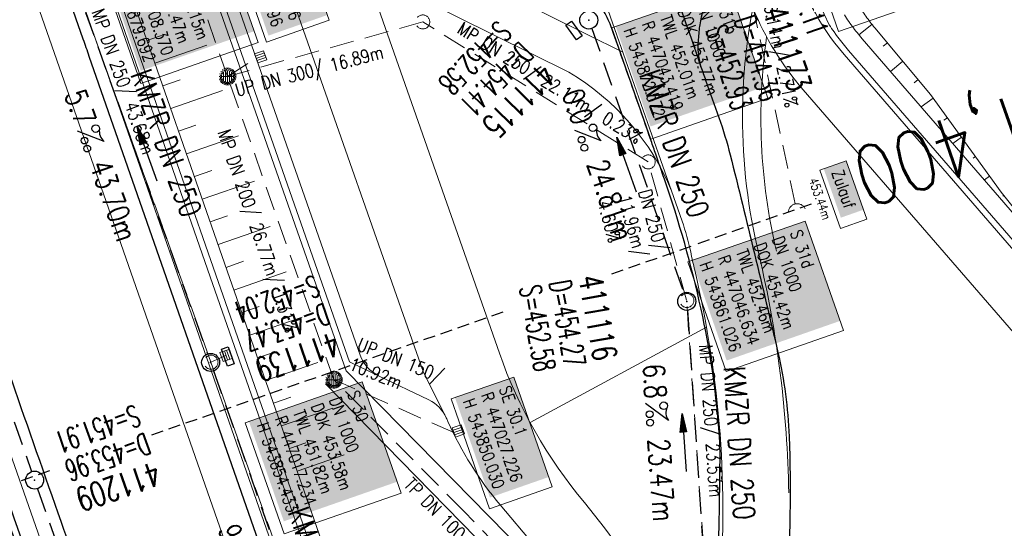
# Model space of a CAD drawing. Extents: x 232973 to 447511, y -373687 to 444035.
# Tile 33 of 40: x 446991 to 447073, y 443842 to 443884. Entities that reach past the tile are written whole.
import ezdxf
from ezdxf.enums import TextEntityAlignment as Align

# ---------------------------------------------------------------- set-up
doc = ezdxf.new("R2010")
doc.units = 0
doc.header["$LTSCALE"] = 2
doc.header["$MEASUREMENT"] = 0
for name, pattern in [('AUSGEZOGEN', [0]), ('GESTRICH-X2', [1.5, 1, -0.5]), ('GESTRICHELT', [0.75, 0.5, -0.25])]:
    doc.linetypes.add(name, pattern=pattern)
doc.layers.get('0').update_dxf_attribs({"linetype": 'AUSGEZOGEN'})
for name, color, linetype in [('200_ACHSEN', 7, 'CONTINUOUS'), ('Beschriftung', 7, 'CONTINUOUS'), ('FBR', 8, 'CONTINUOUS'), ('HEKTOM', 250, 'GESTRICHELT'), ('Hintergrund', 7, 'CONTINUOUS'), ('Hintergrundplan', 7, 'CONTINUOUS'), ('KANAL', 7, 'GESTRICH-X2'), ('PFEIL', 7, 'CONTINUOUS'), ('SCHACHTNR', 6, 'CONTINUOUS'), ('SCHLITZRINNE', 8, 'AUSGEZOGEN'), ('SCHSYMBOL', 7, 'AUSGEZOGEN'), ('STRASSE', 8, 'CONTINUOUS'), ('TEXTO', 4, 'CONTINUOUS'), ('TEXTU', 4, 'CONTINUOUS')]:
    doc.layers.add(name, color=color, linetype=linetype)
doc.styles.add('14059', font='txt_____.ttf', dxfattribs={"width": 0.8, "height": 1})
doc.styles.add('900', font='txt_____.ttf', dxfattribs={"width": 0.8, "height": 1})
doc.styles.add('905', font='txt_____.ttf', dxfattribs={"width": 0.8, "height": 1})
doc.styles.add('ROMANS', font='romans.shx', dxfattribs={"width": 0.8})

# ---------------------------------------------------------------- blocks, each defined once
blk = doc.blocks.new('GST')
at = {"color": 0}
blk.add_circle((0, 0), 0.75, dxfattribs=at)
blk.add_point((0, 0), dxfattribs=at)
blk = doc.blocks.new('13')
blk.add_lwpolyline([(0.755, 1.218), (-0.748, 1.218), (-0.748, 1.801), (0.755, 1.801)], close=True)
at = {"rotation": 180}
blk.add_blockref('GST', (0, 0), dxfattribs=at)
blk = doc.blocks.new('PROM')
blk.add_line((1.566, 1.817), (0.019, 0.015))
for centre, radius in [((0.317, 1.51), 0.317), ((0.943, 0.291), 0.283), ((1.645, 0.287), 0.283)]:
    blk.add_circle(centre, radius)
blk.add_arc((0.992, 2.682), 1.033, 239.14139, 303.35492)
blk = doc.blocks.new('PFEIL2')
at = {"color": 0}
for p, q in [((0.88, 0.002), (-2.401, -0.012)), ((0.881, -0.271), (0.879, 0.276)), ((0.879, 0.276), (2.429, 0.009)), ((0.911, 0.27), (0.879, 0.265)), ((0.965, 0.261), (0.879, 0.246)), ((1.019, 0.252), (0.879, 0.228)), ((1.073, 0.242), (0.879, 0.209)), ((1.127, 0.233), (0.879, 0.191)), ((1.181, 0.224), (0.879, 0.172)), ((1.235, 0.214), (0.879, 0.154)), ((1.289, 0.205), (0.879, 0.135)), ((1.343, 0.196), (0.879, 0.117)), ((1.397, 0.187), (0.879, 0.098)), ((1.451, 0.177), (0.879, 0.08)), ((1.505, 0.168), (0.879, 0.061)), ((1.559, 0.159), (0.88, 0.043)), ((1.613, 0.149), (0.88, 0.024)), ((1.668, 0.14), (0.88, 0.006)), ((1.722, 0.131), (0.88, -0.013)), ((1.776, 0.121), (0.88, -0.031)), ((1.83, 0.112), (0.88, -0.05)), ((1.884, 0.103), (0.88, -0.068)), ((1.938, 0.094), (0.88, -0.087)), ((1.992, 0.084), (0.88, -0.105)), ((2.046, 0.075), (0.88, -0.124)), ((2.1, 0.066), (0.88, -0.142)), ((2.154, 0.056), (0.88, -0.161)), ((2.208, 0.047), (0.88, -0.179)), ((2.262, 0.038), (0.881, -0.198)), ((2.316, 0.029), (0.881, -0.216)), ((2.37, 0.019), (0.881, -0.235)), ((2.424, 0.01), (0.881, -0.253)), ((2.429, 0.009), (0.881, -0.271))]:
    blk.add_line(p, q, dxfattribs=at)
blk = doc.blocks.new('17')
blk.add_lwpolyline([(-0.755, -1.218), (0.748, -1.218), (0.748, -1.801), (-0.755, -1.801)], close=True)
blk.add_blockref('GST', (0, 0))
blk = doc.blocks.new('10')
blk.add_blockref('GST', (0, 0))
blk = doc.blocks.new('SK-quadrat Rand')
at = {"color": 18, "lineweight": 5, "true_color": 0x000000}
for p, q in [((-0.4, 0.8), (-0.4, 0)), ((-0.4, 0.8), (0.4, 0.8)), ((-0.4, 0), (0.4, 0)), ((-0.2, 0.8), (-0.2, 0)), ((0, 0.8), (0, 0)), ((0.2, 0.8), (0.2, 0)), ((0.4, 0.8), (0.4, 0))]:
    blk.add_line(p, q, dxfattribs=at)
blk = doc.blocks.new('Muldenschacht')
at = {"color": 18, "lineweight": 5, "true_color": 0x000000}
for p, q in [((-0.599087, 0.002979), (-0.699187, 0.002979)), ((-0.569691, 0.188574), (-0.664892, 0.219507)), ((-0.492399, 0.083917), (-0.591181, 0.100105)), ((-0.484382, 0.356002), (-0.565365, 0.41484)), ((-0.444073, 0.230912), (-0.53319, 0.276499)), ((0.502013, 0.002979), (-0.498987, 0.002979)), ((0.474843, 0.165641), (-0.471817, 0.165641)), ((-0.350626, 0.358645), (-0.421053, 0.429778)), ((-0.351511, 0.488874), (-0.410348, 0.569857)), ((0.38186, 0.328304), (-0.378834, 0.328304)), ((-0.228204, 0.447647), (-0.274147, 0.536581)), ((-0.215015, 0.669384), (-0.184082, 0.574183)), ((-0.096655, 0.595502), (-0.080293, 0.496748)), ((0.001562, 0.503479), (0.001464, -0.497521)), ((0.001513, 0.703679), (0.001513, 0.603579)), ((0.093794, 0.596447), (0.078414, 0.497536)), ((0.218041, 0.669384), (0.187109, 0.574183)), ((0.271415, 0.539517), (0.226431, 0.450094)), ((0.413374, 0.569857), (0.354537, 0.488874)), ((0.425748, 0.42812), (0.355042, 0.357263)), ((0.447803, 0.22953), (0.537061, 0.27484)), ((0.568391, 0.41484), (0.487409, 0.356002)), ((0.4959, 0.080963), (0.594778, 0.096559)), ((0.572718, 0.188574), (0.667918, 0.219507)), ((0.602083, 0.008988), (0.702178, 0.00999)), ((-0.569691, -0.182617), (-0.664892, -0.21355)), ((-0.493148, -0.073251), (-0.59208, -0.088497)), ((-0.484382, -0.350045), (-0.565365, -0.408882)), ((-0.445326, -0.222488), (-0.534694, -0.267581)), ((0.474843, -0.159684), (-0.471817, -0.159684)), ((-0.352742, -0.35058), (-0.423593, -0.421292)), ((-0.351511, -0.482917), (-0.410348, -0.5639)), ((0.38186, -0.322346), (-0.378834, -0.322346)), ((-0.228006, -0.441793), (-0.273909, -0.530747)), ((-0.184082, -0.568226), (-0.215015, -0.663427)), ((-0.079489, -0.490923), (-0.095689, -0.589704)), ((0.001513, -0.597621), (0.001513, -0.697721)), ((0.079714, -0.491374), (0.095355, -0.590245)), ((0.187109, -0.568226), (0.218041, -0.663427)), ((0.271696, -0.533418), (0.226665, -0.444019)), ((0.354537, -0.482917), (0.413374, -0.5639)), ((0.426841, -0.421069), (0.355953, -0.350395)), ((0.446654, -0.225822), (0.535682, -0.271583)), ((0.487409, -0.350045), (0.568391, -0.408882)), ((0.496174, -0.073247), (0.595107, -0.088493)), ((0.572718, -0.182617), (0.667918, -0.21355))]:
    blk.add_line(p, q, dxfattribs=at)
for radius in [0.7007, 0.6006, 0.5005]:
    blk.add_circle((0.001513, 0.002979), radius, dxfattribs=at)
blk = doc.blocks.new('Schacht')
at = {"color": 18, "lineweight": 5, "true_color": 0x000000}
blk.add_circle((0, 0), 0.779, dxfattribs=at)
blk = doc.blocks.new('Ein-_Auslauf')
at = {"color": 18, "lineweight": 5, "true_color": 0x000000}
blk.add_lwpolyline([(-0.700676, -0.583948, -0.816874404), (0.724419, -0.589597)], format="xyb", dxfattribs=at)
blk = doc.blocks.new('SK-quadrat Mitte')
at = {"color": 18, "lineweight": 5, "true_color": 0x000000}
for p, q in [((-0.4, 0.4), (-0.4, -0.4)), ((-0.4, 0.4), (0.4, 0.4)), ((-0.2, 0.4), (-0.2, -0.4)), ((0, 0.4), (0, -0.4)), ((0.2, 0.4), (0.2, -0.4)), ((0.4, 0.4), (0.4, -0.4)), ((-0.4, -0.4), (0.4, -0.4))]:
    blk.add_line(p, q, dxfattribs=at)

msp = doc.modelspace()

# ---------------------------------------------------------------- linework, layer by layer
at = {"layer": '200_ACHSEN', "color": 8, "lineweight": 5, "true_color": 0x7f7f7f}
msp.add_lwpolyline([(446947.99, 443969.045), (446962.927, 443926.376), (447048.537, 443681.827)], dxfattribs=at)
msp.add_lwpolyline([(446947.99, 443969.045), (446962.927, 443926.376), (447048.537, 443681.827)], dxfattribs=at)
at = {"layer": 'Beschriftung', "color": 18, "lineweight": 5, "true_color": 0x000000}
for points in [[(447065.787, 443896.119), (447069.025, 443886.852), (447059.27, 443883.444), (447056.032, 443892.712)], [(447013.788, 443893.134), (447016.85, 443884.368), (447011.627, 443882.543), (447008.565, 443891.309)], [(447007.687, 443891.783), (447010.925, 443882.515), (447001.169, 443879.108), (446997.932, 443888.375)], [(447050.148, 443887.151), (447053.385, 443877.883), (447043.63, 443874.476), (447040.393, 443883.743)], [(447059.916, 443872.671), (447061.625, 443867.807), (447059.423, 443867.033), (447057.715, 443871.898)], [(447056.482, 443867.649), (447059.672, 443858.515), (447049.917, 443855.107), (447046.727, 443864.241)], [(447019.601, 443854.256), (447022.839, 443844.989), (447013.084, 443841.581), (447009.846, 443850.849)], [(447032.234, 443854.652), (447035.427, 443845.509), (447030.203, 443843.685), (447027.01, 443852.827)]]:
    msp.add_lwpolyline(points, close=True, dxfattribs=at)
at = {"layer": 'FBR'}
for points in [[(446964.221, 443974.725, 0.000003), (446967.365, 443965.643, 0.00002), (446968.622, 443962.013, 0.001124), (446976.568, 443939.234, -0.000431), (446996.335, 443882.82)], [(447044.625, 443889.665, 0.000338), (447047.811, 443880.499, 0.001539), (447048.2, 443879.394, -0.000545), (447049.304, 443876.275, -0.023323), (447050.243, 443873.158, -0.004484), (447054.215, 443856.708, -0.047748), (447055.15, 443849.699, -0.025986), (447054.957, 443836.728)], [(447045.609, 443803.405, 0.011594), (447047.758, 443817.882, 0.018538), (447048.554, 443827.003, 0.018351), (447049.385, 443847.234, 0.028572), (447049.306, 443850.405, 0.033395), (447047.823, 443860.294, 0.029605), (447044.762, 443871.147, 0.000058), (447044.039, 443873.228, 0.000111), (447043.661, 443874.317, 0.00065), (447041.176, 443881.432, 0.001872), (447040.301, 443883.897, 0.056151), (447039.637, 443885.247, 0.027107), (447037.823, 443887.77, 0.009804), (447037.126, 443888.602, 0.039357)], [(446996.335, 443882.82, -0.000011), (446996.834, 443881.391), (447012.742, 443835.838, 0.000388), (447024.088, 443803.43, 0.00025), (447041.743, 443753.205)], [(446981.167, 443880.67, -0.000036), (446985.547, 443868.172, -0.00001), (446990.142, 443855.056, -0.000011), (446994.25, 443843.328, -0.000533), (447001.752, 443821.837, 0.000455), (447010.521, 443796.702, 0.000701), (447018.513, 443773.963, -0.000624), (447027.494, 443748.425, -0.000234), (447028.928, 443744.324, 0.000022), (447043.87, 443701.542, 0.000434), (447045.613, 443696.566, 0.000135), (447051.241, 443680.557)]]:
    msp.add_lwpolyline(points, format="xyb", dxfattribs=at)
at = {"layer": 'HEKTOM'}
for p, q in [((447056.985, 443869.059), (447047.556, 443865.757)), ((447040.383, 443863.246), (447047.373, 443865.693)), ((447002.079, 443849.834), (447031.437, 443860.113)), ((446991.219, 443846.031), (446993.566, 443846.853))]:
    msp.add_line(p, q, dxfattribs=at)
at = {"layer": 'Hintergrund', "color": 254, "lineweight": 15, "true_color": 0xcccccc}
for p, q in [((447045.348, 443870.165), (447006.636, 443980.671)), ((447018.376, 443893.104), (447041.302, 443881.713)), ((447036.817, 443880.034), (447019.863, 443888.458)), ((447004.575, 443862.188), (446996.147, 443886.373)), ((447062.053, 443884.031), (447060.958, 443883.166)), ((447001.671, 443882.676), (447003.111, 443883.178)), ((447002.329, 443880.788), (447006.65, 443882.293)), ((447063.332, 443882.494), (447062.984, 443882.203)), ((447064.615, 443880.96), (447063.598, 443880.109)), ((447002.988, 443878.899), (447004.429, 443879.401)), ((447065.898, 443879.426), (447065.568, 443879.149)), ((447003.646, 443877.01), (447007.972, 443878.518)), ((447067.16, 443877.875), (447066.159, 443877.15)), ((447068.333, 443876.255), (447068.046, 443876.047)), ((447004.304, 443875.122), (447005.747, 443875.625)), ((447004.962, 443873.233), (447009.295, 443874.743)), ((447069.505, 443874.635), (447068.787, 443874.115)), ((447070.678, 443873.015), (447070.486, 443872.875)), ((447005.62, 443871.345), (447007.065, 443871.848)), ((447071.851, 443871.394), (447071.415, 443871.079)), ((447006.278, 443869.456), (447010.617, 443870.968)), ((447045.354, 443870.167), (447046.241, 443867.636)), ((447073.037, 443869.784), (447072.938, 443869.706)), ((447006.937, 443867.567), (447008.384, 443868.072)), ((447007.595, 443865.679), (447011.939, 443867.193)), ((447008.253, 443863.79), (447009.702, 443864.295)), ((447008.912, 443861.902), (447013.26, 443863.421)), ((447014.242, 443834.523), (447004.575, 443862.188)), ((447009.572, 443860.014), (447011.022, 443860.521)), ((447010.232, 443858.126), (447014.582, 443859.646)), ((447010.892, 443856.238), (447012.342, 443856.745)), ((447011.551, 443854.35), (447015.904, 443855.871)), ((447012.211, 443852.462), (447013.662, 443852.969)), ((447012.871, 443850.574), (447017.148, 443852.068)), ((447013.53, 443848.686), (447014.906, 443849.166)), ((447014.19, 443846.798), (447018.088, 443848.16))]:
    msp.add_line(p, q, dxfattribs=at)
for points in [[(447055.121, 443845.014, 0.05367), (447052.643, 443864.807, -0.120248), (447052.678, 443887.932), (447057.814, 443909.392, 0.144021), (447056.948, 443926.303), (447035.851, 443986.511)], [(447086.903, 443843.472, 0.118379), (447078.312, 443860.058), (447059.723, 443881.529, -0.24167), (447055.393, 443899.275)], [(447058.492, 443883.995, -0.166149), (447056.366, 443899.042)], [(447049.329, 443836.07), (447048.775, 443828.943), (447048.401, 443825.471, 0.097186), (447038.095, 443844.198, -0.09023), (447031.019, 443856.645), (447019.862, 443888.457)], [(447082.534, 443842.392, 0.118379), (447074.91, 443857.113), (447056.321, 443878.583, -0.082189), (447052.142, 443885.406)], [(447054.09, 443865.148, -0.092502), (447053.273, 443883.003)], [(447045.354, 443870.167, 0.163866), (447036.817, 443880.034)], [(447046.952, 443865.07, 0.033334), (447046.241, 443867.636)], [(447049.329, 443836.07, 0.079036), (447047.29, 443863.543, -0.007043), (447046.952, 443865.07)], [(447043.822, 443797.06), (447044.356, 443804.39, 0.198153), (447033.109, 443840.028), (447018.27, 443855.165)], [(447041.819, 443798.267), (447042.363, 443804.562, 0.197723), (447031.625, 443838.684), (447016.532, 443854.079)]]:
    msp.add_lwpolyline(points, format="xyb", dxfattribs=at)
for points in [[(446975.068, 443978.522), (447018.27, 443855.165)], [(446968.928, 443976.373), (446973.711, 443962.629), (446973.982, 443961.776), (446982.906, 443936.238), (446990.521, 443914.506), (446999.923, 443887.693), (447008.352, 443863.504), (447018.018, 443835.842), (447019.061, 443832.866)], [(446967.512, 443975.877), (446972.287, 443962.155), (446972.559, 443961.301), (446981.49, 443935.744), (446989.105, 443914.01), (446998.507, 443887.198), (447006.936, 443863.011), (447016.602, 443835.347), (447017.645, 443832.37)], [(446967.984, 443976.042), (446972.762, 443962.313), (446973.033, 443961.46), (446981.962, 443935.909), (446989.577, 443914.176), (446998.979, 443887.363), (447007.408, 443863.175), (447017.074, 443835.512), (447018.117, 443832.535)], [(446947.99, 443969.045), (446962.927, 443926.376), (447048.537, 443681.827)], [(447079.291, 443861.982), (447072.824, 443870.05), (447066.938, 443878.182), (447062.285, 443883.746), (447062.188, 443883.863), (447062.092, 443883.982), (447061.998, 443884.101), (447061.904, 443884.221), (447061.812, 443884.342), (447061.721, 443884.464), (447061.631, 443884.586), (447061.542, 443884.71), (447061.455, 443884.834), (447061.368, 443884.959), (447061.326, 443885.02), (447061.283, 443885.084), (447061.198, 443885.211), (447061.115, 443885.338), (447061.034, 443885.466), (447060.953, 443885.594)], [(447079.291, 443861.982), (447061.235, 443882.838), (447061.128, 443882.963), (447061.022, 443883.089), (447060.917, 443883.216), (447060.813, 443883.344), (447060.71, 443883.473), (447060.609, 443883.603), (447060.508, 443883.734), (447060.409, 443883.866), (447060.311, 443883.998), (447060.215, 443884.132), (447060.168, 443884.197), (447060.119, 443884.266), (447060.025, 443884.402), (447059.932, 443884.538), (447059.84, 443884.675), (447059.75, 443884.812)], [(447078.141, 443861.02), (447060.101, 443881.856), (447059.985, 443881.991), (447059.87, 443882.128), (447059.756, 443882.266), (447059.644, 443882.404), (447059.532, 443882.544), (447059.423, 443882.685), (447059.314, 443882.827), (447059.206, 443882.969), (447059.1, 443883.113), (447058.996, 443883.258), (447058.945, 443883.329), (447058.892, 443883.404), (447058.79, 443883.55), (447058.689, 443883.698), (447058.59, 443883.846), (447058.492, 443883.995)]]:
    msp.add_lwpolyline(points, dxfattribs=at)
at = {"layer": 'Hintergrundplan', "color": 254, "lineweight": 15, "true_color": 0xcccccc}
for p, q in [((447024.659, 443855.121), (446980.734, 443980.505)), ((447045.348, 443870.165), (447006.636, 443980.671)), ((447018.376, 443893.104), (447041.302, 443881.713)), ((447036.817, 443880.034), (447019.863, 443888.458)), ((446996.147, 443886.373), (447004.575, 443862.188)), ((447062.053, 443884.031), (447060.958, 443883.166)), ((447001.671, 443882.676), (447003.111, 443883.178)), ((447002.329, 443880.788), (447006.65, 443882.293)), ((447063.332, 443882.494), (447062.984, 443882.203)), ((447064.615, 443880.96), (447063.598, 443880.109)), ((447002.988, 443878.899), (447004.429, 443879.401)), ((447065.898, 443879.426), (447065.568, 443879.149)), ((447003.646, 443877.01), (447007.972, 443878.518)), ((447067.16, 443877.875), (447066.159, 443877.15)), ((447068.333, 443876.255), (447068.046, 443876.047)), ((447004.304, 443875.122), (447005.747, 443875.625)), ((447004.962, 443873.233), (447009.295, 443874.743)), ((447069.505, 443874.635), (447068.787, 443874.115)), ((447070.678, 443873.015), (447070.486, 443872.875)), ((447005.62, 443871.345), (447007.065, 443871.848)), ((447071.851, 443871.394), (447071.415, 443871.079)), ((447006.278, 443869.456), (447010.617, 443870.968)), ((447045.354, 443870.167), (447046.241, 443867.636)), ((447073.037, 443869.784), (447072.938, 443869.706)), ((447006.937, 443867.567), (447008.384, 443868.072)), ((447007.595, 443865.679), (447011.939, 443867.193)), ((447008.253, 443863.79), (447009.702, 443864.295)), ((447008.912, 443861.902), (447013.26, 443863.421)), ((447004.575, 443862.188), (447014.242, 443834.523)), ((447009.572, 443860.014), (447011.022, 443860.521)), ((447010.232, 443858.126), (447014.582, 443859.646)), ((447033.571, 443850.867), (447048.266, 443858.801)), ((447010.892, 443856.238), (447012.342, 443856.745)), ((447011.551, 443854.35), (447015.904, 443855.871)), ((447024.659, 443855.121), (447026.595, 443851.255)), ((447012.211, 443852.462), (447013.662, 443852.969)), ((447012.871, 443850.574), (447017.148, 443852.068)), ((447013.53, 443848.686), (447014.906, 443849.166)), ((447014.19, 443846.798), (447018.088, 443848.16))]:
    msp.add_line(p, q, dxfattribs=at)
for points in [[(447055.121, 443845.014, 0.05367), (447052.643, 443864.807, -0.120248), (447052.678, 443887.932), (447057.814, 443909.392, 0.144021), (447056.948, 443926.303), (447035.851, 443986.511)], [(447044.717, 443796.956), (447045.352, 443804.304, 0.198133), (447033.878, 443840.668), (447031.083, 443844.006, -0.068573), (447026.733, 443850.946, -0.001832), (447026.595, 443851.255, 0.178534), (447025.151, 443852.746), (447020.953, 443854.766, -0.198913), (447019.422, 443856.478), (446976.491, 443979.02, -0.187649)], [(447086.903, 443843.472, 0.118379), (447078.312, 443860.058), (447059.723, 443881.529, -0.24167), (447055.393, 443899.275)], [(447058.492, 443883.995, -0.166149), (447056.366, 443899.042)], [(447049.329, 443836.07), (447048.775, 443828.943), (447048.401, 443825.471, 0.097186), (447038.095, 443844.198, -0.09023), (447031.019, 443856.645), (447019.862, 443888.457)], [(447082.534, 443842.392, 0.118379), (447074.91, 443857.113), (447056.321, 443878.583, -0.082189), (447052.142, 443885.406)], [(447054.09, 443865.148, -0.092502), (447053.273, 443883.003)], [(447045.354, 443870.167, 0.163866), (447036.817, 443880.034)], [(447046.952, 443865.07, 0.033334), (447046.241, 443867.636)], [(447049.329, 443836.07, 0.079036), (447047.29, 443863.543, -0.007043), (447046.952, 443865.07)], [(447043.822, 443797.06), (447044.356, 443804.39, 0.198153), (447033.109, 443840.028), (447018.27, 443855.165)]]:
    msp.add_lwpolyline(points, format="xyb", dxfattribs=at)
for points in [[(446975.541, 443978.687), (447018.535, 443855.93), (447020.953, 443854.766)], [(446975.068, 443978.522), (447018.27, 443855.165)], [(446968.928, 443976.373), (446973.711, 443962.629), (446973.982, 443961.776), (446982.906, 443936.238), (446990.521, 443914.506), (446999.923, 443887.693), (447008.352, 443863.504), (447018.018, 443835.842), (447019.061, 443832.866)], [(446967.512, 443975.877), (446972.287, 443962.155), (446972.559, 443961.301), (446981.49, 443935.744), (446989.105, 443914.01), (446998.507, 443887.198), (447006.936, 443863.011), (447016.602, 443835.347), (447017.645, 443832.37)], [(446967.984, 443976.042), (446972.762, 443962.313), (446973.033, 443961.46), (446981.962, 443935.909), (446989.577, 443914.176), (446998.979, 443887.363), (447007.408, 443863.175), (447017.074, 443835.512), (447018.117, 443832.535)], [(446961.731, 443973.854), (446966.475, 443960.221), (446966.748, 443959.363), (446975.708, 443933.723), (446983.325, 443911.985), (446992.725, 443885.177), (447001.152, 443860.995), (447010.82, 443833.327), (447016.282, 443817.738), (447025.305, 443791.942), (447028.374, 443783.312), (447033.853, 443767.586), (447034.748, 443765.123), (447043.811, 443739.165)], [(446947.99, 443969.045), (446962.927, 443926.376), (447048.537, 443681.827)], [(447079.291, 443861.982), (447072.824, 443870.05), (447066.938, 443878.182), (447062.285, 443883.746), (447062.188, 443883.863), (447062.092, 443883.982), (447061.998, 443884.101), (447061.904, 443884.221), (447061.812, 443884.342), (447061.721, 443884.464), (447061.631, 443884.586), (447061.542, 443884.71), (447061.455, 443884.834), (447061.368, 443884.959), (447061.326, 443885.02), (447061.283, 443885.084), (447061.198, 443885.211), (447061.115, 443885.338), (447061.034, 443885.466), (447060.953, 443885.594)], [(447079.291, 443861.982), (447061.235, 443882.838), (447061.128, 443882.963), (447061.022, 443883.089), (447060.917, 443883.216), (447060.813, 443883.344), (447060.71, 443883.473), (447060.609, 443883.603), (447060.508, 443883.734), (447060.409, 443883.866), (447060.311, 443883.998), (447060.215, 443884.132), (447060.168, 443884.197), (447060.119, 443884.266), (447060.025, 443884.402), (447059.932, 443884.538), (447059.84, 443884.675), (447059.75, 443884.812)], [(447078.141, 443861.02), (447060.101, 443881.856), (447059.985, 443881.991), (447059.87, 443882.128), (447059.756, 443882.266), (447059.644, 443882.404), (447059.532, 443882.544), (447059.423, 443882.685), (447059.314, 443882.827), (447059.206, 443882.969), (447059.1, 443883.113), (447058.996, 443883.258), (447058.945, 443883.329), (447058.892, 443883.404), (447058.79, 443883.55), (447058.689, 443883.698), (447058.59, 443883.846), (447058.492, 443883.995)]]:
    msp.add_lwpolyline(points, dxfattribs=at)
at = {"layer": 'Hintergrundplan', "color": 92, "lineweight": 5, "true_color": 0x00b400}
msp.add_lwpolyline([(447041.819, 443798.267), (447042.363, 443804.562, 0.197723), (447031.625, 443838.684), (447016.532, 443854.079)], format="xyb", dxfattribs=at)
at = {"layer": 'KANAL', "color": 92, "lineweight": 5, "true_color": 0x00b400}
for p, q in [((447008.37, 443879.692, 453.154), (446995.774, 443916.017, 452.827)), ((447055.661, 443869.079, 453.443), (447048.102, 443904.423)), ((447007, 443855.888, 453.477), (446992.296, 443897.022, 453.283)), ((447024.638, 443884.23), (447008.37, 443879.692, 453.154)), ((447043.419, 443872.572, 453.751), (447024.638, 443884.23)), ((447008.37, 443879.692, 453.154), (447010.756, 443881.196, 453.341)), ((447046.612, 443861.05, 454.423), (447043.419, 443872.572, 453.751)), ((447048.212, 443837.572, 454.463), (447046.612, 443861.05, 454.423)), ((447020.352, 443818.096, 453.73), (447007, 443855.888, 453.477)), ((447028.049, 443843.482), (447017.233, 443854.433)), ((447033.084, 443838.261), (447028.049, 443843.482))]:
    msp.add_line(p, q, dxfattribs=at)
at = {"layer": 'KANAL'}
for p, q in [((447038.719, 443883.688), (447046.375, 443861.656)), ((447046.688, 443860.219), (447048.125, 443838.281)), ((447007.219, 443855.156), (447019.969, 443818.781)), ((446992.563, 443845.344), (447008.719, 443799.219))]:
    msp.add_line(p, q, dxfattribs=at)
at = {"layer": 'KANAL', "color": 92, "lineweight": 15, "true_color": 0x00b400}
msp.add_line((447007, 443855.888, 453.477), (447008.246, 443856.449, 453.258), dxfattribs=at)
at = {"layer": 'KANAL', "flags": 128}
for points in [[(446992.52, 443896.314), (447006.718, 443856.575)], [(446976.588, 443890.506), (446992.063, 443846.771)]]:
    msp.add_lwpolyline(points, dxfattribs=at)
at = {"layer": 'KANAL', "color": 92, "lineweight": 5, "true_color": 0x00b400}
msp.add_polyline3d([(447027.226, 443850.03, 454.031), (447017.233, 443854.433, 453.58), (447008.37, 443879.692, 453.154)], dxfattribs=at)
at = {"layer": 'SCHLITZRINNE'}
for points in [[(446946.636, 443968.571, 0.000016), (446947.849, 443965.085, 0.000199), (446950.544, 443957.352, 0.000027), (446955.553, 443942.997, 0.000044), (446958.667, 443934.078, 0.000101), (446962.051, 443924.393, 0.000084), (446966.153, 443912.669, 0.000975), (446970.092, 443901.486, -0.001001), (446974.031, 443890.303, -0.000613), (446978.162, 443878.453, 0.000574), (446982.293, 443866.603, 0.000043), (446985.962, 443856.119, 0.000041), (446989.821, 443845.1, 0.000098), (446990.721, 443842.532, -0.000006), (447006.522, 443797.477, -0.000336), (447009.233, 443789.73, -0.000126), (447016.458, 443769.022)], [(446977.569, 443880.16, -0.000088), (446978.162, 443878.453, 0.000574), (446982.293, 443866.603, 0.000043), (446985.962, 443856.119, 0.000041), (446989.821, 443845.1, 0.000098), (446990.721, 443842.532, -0.000006), (447006.522, 443797.477, -0.000336), (447009.233, 443789.73, -0.000126), (447016.458, 443769.022)]]:
    msp.add_lwpolyline(points, format="xyb", dxfattribs=at)
at = {"layer": 'SCHLITZRINNE', "flags": 128}
msp.add_lwpolyline([(446989.517, 443844.295, 0.000074), (446990.199, 443842.349, -0.000028), (447005.687, 443798.185)], format="xyb", dxfattribs=at)
at = {"layer": 'STRASSE', "flags": 128}
msp.add_lwpolyline([(447047.811, 443880.499, -0.029316), (447047.6, 443881.712, -0.048309), (447047.588, 443882.46, -0.003989), (447047.7, 443883.729, -0.018558), (447047.736, 443884, -0.014366), (447047.867, 443884.652, 0.011385), (447048.038, 443885.474, 0.018058), (447048.229, 443886.775, 0.033238), (447048.26, 443887.489, 0.038321), (447048.197, 443888.117, 0.031729), (447048.016, 443888.858, 0.007148), (447047.154, 443891.481, 0.000765), (447038.709, 443915.867, 0.000011), (447031.122, 443937.667, 0.000037), (447028.833, 443944.241, 0.000505), (447025.263, 443954.458, 0.001272)], format="xyb", dxfattribs=at)

# ---------------------------------------------------------------- block references
at = {"layer": 'KANAL', "xscale": 0.75, "yscale": 0.75, "zscale": 0.75}
for p in [(447024.638, 443884.23, 453.78), (447043.419, 443872.572, 453.77), (447046.634, 443861.026, 454.422), (447007, 443855.888, 453.477)]:
    msp.add_blockref('Schacht', p, dxfattribs=at)
at = {"layer": 'KANAL'}
for name, p, rotation in [('SK-quadrat Rand', (447010.756, 443881.196, 453.341), 289.2688179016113), ('Muldenschacht', (447008.37, 443879.692, 453.154), 270), ('Ein-_Auslauf', (447055.661, 443869.079, 453.443), 12.07260131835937), ('SK-quadrat Mitte', (447008.246, 443856.449, 453.258), 199.2688247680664), ('Muldenschacht', (447017.233, 443854.433, 453.58), 270), ('SK-quadrat Rand', (447027.226, 443850.03, 454.031), 289.2688179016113)]:
    msp.add_blockref(name, p, dxfattribs=dict(at, rotation=rotation))
at = {"layer": 'PFEIL'}
for p, rotation in [((447001.666, 443873.256), 109.6603000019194), ((447041.599, 443872.345), 109.2155000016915), ((447046.403, 443849.183), 93.77929999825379)]:
    msp.add_blockref('PFEIL2', p, dxfattribs=dict(at, rotation=rotation))
at = {"layer": 'SCHSYMBOL'}
for name, p, rotation in [('17', (447038.46, 443884.39), 305.6600728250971), ('10', (447046.627, 443860.958), 289.2892000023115), ('13', (447006.97, 443855.869), 289.2892000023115), ('GST', (446992.313, 443846.064), 289.2892000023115)]:
    msp.add_blockref(name, p, dxfattribs=dict(at, rotation=rotation))
at = {"layer": 'TEXTU'}
for p, rotation in [((446995.871, 443875.138), 289.6603000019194), ((447037.278, 443875.214), 289.2155000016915), ((447043.179, 443852.477), 273.7792999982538)]:
    msp.add_blockref('PROM', p, dxfattribs=dict(at, rotation=rotation))

# ---------------------------------------------------------------- texts
at = {"layer": 'Beschriftung', "color": 92, "true_color": 0x00b400, "char_height": 1.1, "attachment_point": 1, "line_spacing_factor": 0.959981, "style": '905'}
for s, insert, rotation in [('UP DN 300/ 36.14m/ 2.71%', (447052.227, 443894.51), 282.0726), ('MP DN 250/ 43.68m', (446998.058, 443885.438), 289.67022), ('MP DN 250/ 22.11m/ 0.23%', (447027.982, 443884.302), 328.1706), ('UP DN 300/ 16.89m', (447008.906, 443879.072), 14.76414), ('MP DN 200/ 26.77m/ 1.31%', (447008.575, 443875.399), 288.81981), ('DN 250/^J11.96m/^J4.60%', (447043.644, 443870.399), 285.48918), ('UP DN 150/^J10.92m', (447019.474, 443857.952), 338.2533), ('MP DN 250/ 23.53m', (447048.755, 443857.382), 273.89862), ('TP DN 100/ 57.68m', (447023.782, 443846.37), 314.42975)]:
    msp.add_mtext(s, dxfattribs=dict(at, insert=insert, rotation=rotation))
at = {"layer": 'Beschriftung', "color": 18, "true_color": 0x000000, "char_height": 1, "attachment_point": 1, "line_spacing_factor": 0.959981, "style": '14059', "bg_fill": 1, "box_fill_scale": 1.5, "bg_fill_color": 256, "bg_fill_true_color": 11599800, "bg_fill_transparency": 0}
for s, insert, rotation in [('SE 31.1^JR 447010.756^JH 543881.196', (447013.481, 443892.497), 289.25515), ('S 31^JDN 1000^JDOK 453.15m^JTWL 451.47m^JR 447008.370^JH 543879.692', (447007.38, 443891.146), 289.25515), ('S 31b^JDN 1000^JDOK 453.77m^JTWL 452.01m^JR 447043.419^JH 543872.572', (447049.841, 443886.514), 289.25515), ('Zulauf', (447059.61, 443872.034), 289.35253), ('S 31d^JDN 1000^JDOK 454.42m^JTWL 452.46m^JR 447046.634^JH 543861.026', (447056.175, 443867.012), 289.25515), ('S 30^JDN 1000^JDOK 453.58m^JTWL 451.82m^JR 447017.234^JH 543854.433', (447019.294, 443853.619), 289.25515), ('SE 30.1^JR 447027.226^JH 543850.030', (447031.926, 443854.015), 289.25515)]:
    msp.add_mtext(s, dxfattribs=dict(at, insert=insert, rotation=rotation))
at = {"layer": 'HEKTOM', "style": 'ROMANS', "width": 0.8}
msp.add_text('411,400', height=5, rotation=199.2892, dxfattribs=at).set_placement((447081.048, 443880.724))
at = {"layer": 'KANAL', "color": 18, "true_color": 0x000000, "insert": (447057.488, 443871.327), "char_height": 0.75, "attachment_point": 1, "rotation": 289.35253, "line_spacing_factor": 0.959981, "style": '900'}
msp.add_mtext('453.44m', dxfattribs=at)
at = {"layer": 'SCHACHTNR', "style": 'ROMANS'}
for s, height, rotation, width, p in [('S=451.11', 1.8, 289.2892, 0.6, (447054.384, 443889.709)), ('411173', 2, 287.86523, 0.7, (447052.955, 443885.143)), ('D=454.36', 1.8, 287.86523, 0.6, (447050.561, 443884.39)), ('S=452.58', 1.8, 225.60855, 0.6, (447030.89, 443884.439)), ('S=452.93', 1.8, 287.86523, 0.6, (447048.197, 443883.604)), ('D=454.41', 1.8, 225.60855, 0.6, (447032.7, 443882.685)), ('411115', 2, 225.60855, 0.7, (447034.467, 443880.944)), ('S=452.04', 1.8, 199.2892, 0.6, (447015.618, 443863.184)), ('411116', 2, 280.2786, 0.7, (447037.595, 443862.972)), ('S=452.58', 1.8, 280.2786, 0.6, (447032.681, 443862.106)), ('D=454.27', 1.8, 280.2786, 0.6, (447035.154, 443862.536)), ('D=453.47', 1.8, 199.2892, 0.6, (447016.462, 443860.84)), ('411139', 2, 199.2892, 0.7, (447017.274, 443858.465)), ('S=451.91', 1.8, 199.2892, 0.6, (447000.688, 443852.375)), ('D=453.96', 1.8, 199.2892, 0.6, (447001.531, 443850.031)), ('411209', 2, 199.2892, 0.7, (447002.344, 443847.656))]:
    msp.add_text(s, height=height, rotation=rotation, dxfattribs=dict(at, width=width)).set_placement(p)
at = {"layer": 'TEXTO', "style": 'ROMANS', "width": 0.75}
for rotation, p in [(289.6603, (447002.428, 443873.84)), (289.2155, (447044.749, 443873.814)), (273.7793, (447050.114, 443849.103)), (289.3137, (447015.497, 443837.362))]:
    msp.add_text('KMZR DN 250', height=1.8, rotation=rotation, dxfattribs=at).set_placement(p, align=Align.CENTER)
at = {"layer": 'TEXTU', "style": 'ROMANS', "width": 0.75}
for s, rotation, p in [('5.7', 289.6603, (446994.79, 443878.181)), ('0.0', 289.2155, (447036.209, 443878.246)), ('24.81m', 289.2155, (447038.272, 443872.371)), ('43.70m', 289.6603, (446996.884, 443872.306)), ('6.8', 273.7793, (447042.969, 443855.688)), ('23.47m', 273.7793, (447043.375, 443849.469)), ('9.0', 289.3137, (447007.594, 443842))]:
    msp.add_text(s, height=1.8, rotation=rotation, dxfattribs=at).set_placement(p)

doc.saveas('drawing.dxf')
